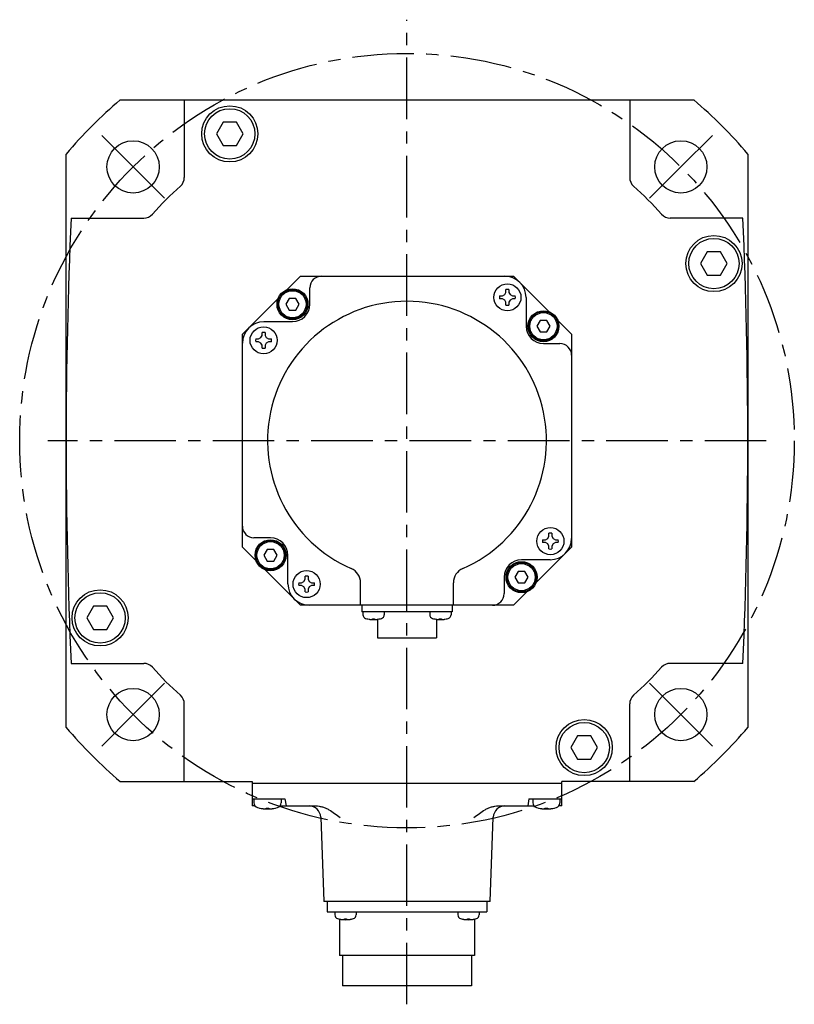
# Model space of a CAD drawing. Header units: millimetres. Extents: x 74 to 1063, y 533 to 799.
# Tile 1 of 4: x 74 to 274, y 533 to 788. Entities that reach past the tile are written whole.
import ezdxf

# ---------------------------------------------------------------- set-up
doc = ezdxf.new("R2010")
doc.units = ezdxf.units.MM
doc.linetypes.add('CENTER', pattern=[50.8, 31.75, -6.35, 6.35, -6.35])
doc.layers.add('CTR', color=2, linetype='CENTER')

msp = doc.modelspace()

# ---------------------------------------------------------------- linework, layer by layer
for p, q in [((99.65, 766.95), (247.72, 766.95)), ((116.18, 766.95), (116.18, 746.92)), ((231.18, 766.95), (231.18, 746.92)), ((126.2, 761.19), (124.47, 758.19)), ((129.67, 761.19), (126.2, 761.19)), ((131.4, 758.19), (129.67, 761.19)), ((124.47, 758.19), (126.2, 755.19)), ((129.67, 755.19), (131.4, 758.19)), ((126.2, 755.19), (129.67, 755.19)), ((85.68, 604.91), (85.68, 752.98)), ((261.68, 752.98), (261.68, 604.91)), ((86.96, 736.45), (105.71, 736.45)), ((260.41, 736.45), (241.66, 736.45)), ((251.19, 727.7), (249.46, 724.7)), ((254.66, 727.7), (251.19, 727.7)), ((256.39, 724.7), (254.66, 727.7)), ((249.46, 724.7), (251.19, 721.7)), ((254.66, 721.7), (256.39, 724.7)), ((142.63, 717.9), (146.18, 721.45)), ((146.18, 721.45), (201.19, 721.45)), ((201.19, 721.45), (210.41, 712.23)), ((251.19, 721.7), (254.66, 721.7)), ((148.62, 714.19), (148.62, 718.45)), ((198.91, 716.67), (199.24, 717.25)), ((199.24, 717.25), (199.24, 717.99)), ((199.98, 717.99), (199.98, 717.25)), ((199.98, 717.25), (200.31, 716.67)), ((131.18, 706.45), (140.41, 715.67)), ((143.25, 715.69), (142.38, 714.19)), ((144.98, 715.69), (143.25, 715.69)), ((145.85, 714.19), (144.98, 715.69)), ((197.59, 716.34), (198.33, 716.34)), ((198.33, 715.6), (197.59, 715.6)), ((198.33, 716.34), (198.91, 716.67)), ((198.91, 715.27), (198.33, 715.6)), ((199.24, 714.7), (198.91, 715.27)), ((199.24, 713.96), (199.24, 714.7)), ((200.31, 715.27), (199.98, 714.7)), ((199.98, 714.7), (199.98, 713.96)), ((200.31, 716.67), (200.89, 716.34)), ((200.89, 715.6), (200.31, 715.27)), ((200.89, 716.34), (201.63, 716.34)), ((201.63, 715.6), (200.89, 715.6)), ((204.42, 715.93), (204.42, 708.52)), ((142.38, 714.19), (143.25, 712.69)), ((143.25, 712.69), (144.98, 712.69)), ((144.98, 712.69), (145.85, 714.19)), ((136.71, 709.69), (144.12, 709.69)), ((208.06, 710.02), (207.19, 708.52)), ((209.79, 710.02), (208.06, 710.02)), ((210.65, 708.52), (209.79, 710.02)), ((212.63, 710), (216.18, 706.45)), ((136.29, 706.15), (136.29, 706.89)), ((137.03, 706.89), (137.03, 706.15)), ((207.19, 708.52), (208.06, 707.02)), ((208.06, 707.02), (209.79, 707.02)), ((209.79, 707.02), (210.65, 708.52)), ((131.18, 651.44), (131.18, 706.45)), ((134.64, 705.24), (135.38, 705.24)), ((135.38, 704.5), (134.64, 704.5)), ((135.38, 705.24), (135.96, 705.57)), ((135.96, 704.17), (135.38, 704.5)), ((135.96, 705.57), (136.29, 706.15)), ((137.03, 706.15), (137.36, 705.57)), ((137.36, 705.57), (137.93, 705.24)), ((137.93, 704.5), (137.36, 704.17)), ((137.93, 705.24), (138.67, 705.24)), ((138.67, 704.5), (137.93, 704.5)), ((216.18, 706.45), (216.18, 651.44)), ((136.29, 703.6), (135.96, 704.17)), ((136.29, 702.86), (136.29, 703.6)), ((137.36, 704.17), (137.03, 703.6)), ((137.03, 703.6), (137.03, 702.86)), ((208.92, 704.02), (213.18, 704.02)), ((138.45, 653.88), (134.18, 653.88)), ((209.43, 653.39), (210.01, 653.72)), ((210.01, 653.72), (210.34, 654.3)), ((210.34, 654.3), (210.34, 655.04)), ((211.08, 655.04), (211.08, 654.3)), ((211.08, 654.3), (211.41, 653.72)), ((211.41, 653.72), (211.99, 653.39)), ((134.74, 647.89), (131.18, 651.44)), ((216.18, 651.44), (206.96, 642.22)), ((208.69, 653.39), (209.43, 653.39)), ((209.43, 652.65), (208.69, 652.65)), ((210.01, 652.32), (209.43, 652.65)), ((210.34, 651.75), (210.01, 652.32)), ((210.34, 651.01), (210.34, 651.75)), ((211.41, 652.32), (211.08, 651.75)), ((211.08, 651.75), (211.08, 651.01)), ((211.99, 652.65), (211.41, 652.32)), ((211.99, 653.39), (212.73, 653.39)), ((212.73, 652.65), (211.99, 652.65)), ((137.58, 650.88), (136.71, 649.38)), ((136.71, 649.38), (137.58, 647.88)), ((139.31, 650.88), (137.58, 650.88)), ((140.18, 649.38), (139.31, 650.88)), ((139.31, 647.88), (140.18, 649.38)), ((142.95, 641.97), (142.95, 649.38)), ((137.58, 647.88), (139.31, 647.88)), ((210.66, 648.21), (203.25, 648.21)), ((146.18, 636.45), (136.96, 645.67)), ((147.39, 643.2), (147.39, 643.94)), ((148.13, 643.94), (148.13, 643.2)), ((198.75, 643.71), (198.75, 639.45)), ((202.39, 645.21), (201.52, 643.71)), ((201.52, 643.71), (202.39, 642.21)), ((204.12, 645.21), (202.39, 645.21)), ((204.98, 643.71), (204.12, 645.21)), ((204.12, 642.21), (204.98, 643.71)), ((145.74, 642.29), (146.48, 642.29)), ((146.48, 641.55), (145.74, 641.55)), ((146.48, 642.29), (147.06, 642.62)), ((147.06, 641.22), (146.48, 641.55)), ((147.06, 642.62), (147.39, 643.2)), ((147.39, 640.65), (147.06, 641.22)), ((148.13, 643.2), (148.46, 642.62)), ((148.46, 641.22), (148.13, 640.65)), ((148.46, 642.62), (149.04, 642.29)), ((149.04, 641.55), (148.46, 641.22)), ((149.04, 642.29), (149.77, 642.29)), ((149.77, 641.55), (149.04, 641.55)), ((161.68, 636.45), (161.68, 642.29)), ((185.68, 636.45), (185.68, 642.29)), ((202.39, 642.21), (204.12, 642.21)), ((147.39, 639.91), (147.39, 640.65)), ((148.13, 640.65), (148.13, 639.91)), ((204.74, 640), (201.19, 636.45)), ((92.71, 636.2), (90.98, 633.2)), ((96.17, 636.2), (92.71, 636.2)), ((97.91, 633.2), (96.17, 636.2)), ((201.19, 636.45), (146.18, 636.45)), ((161.98, 636.45), (161.98, 634.75)), ((185.38, 636.45), (185.38, 634.75)), ((90.98, 633.2), (92.71, 630.2)), ((96.17, 630.2), (97.91, 633.2)), ((185.38, 634.75), (161.98, 634.75)), ((162.3, 634.75), (162.3, 634.01)), ((167.8, 634.75), (167.8, 634.01)), ((179.56, 634.75), (179.56, 634.01)), ((185.06, 634.75), (185.06, 634.01)), ((163.3, 632.97), (163.33, 632.97)), ((164.77, 632.97), (165.33, 632.97)), ((164.77, 632.85), (164.77, 632.97)), ((165.33, 632.97), (165.33, 632.85)), ((166.03, 632.82), (166.03, 628.05)), ((166.78, 632.97), (166.8, 632.97)), ((180.56, 632.97), (180.59, 632.97)), ((181.33, 632.82), (181.33, 628.05)), ((182.03, 632.97), (182.59, 632.97)), ((182.03, 632.85), (182.03, 632.97)), ((182.59, 632.97), (182.59, 632.85)), ((184.04, 632.97), (184.06, 632.97)), ((92.71, 630.2), (96.17, 630.2)), ((166.03, 628.05), (181.33, 628.05)), ((86.96, 621.45), (105.71, 621.45)), ((260.41, 621.45), (241.66, 621.45)), ((116.18, 590.95), (116.18, 610.97)), ((231.18, 590.95), (231.18, 610.97)), ((217.7, 602.71), (215.97, 599.71)), ((221.17, 602.71), (217.7, 602.71)), ((222.9, 599.71), (221.17, 602.71)), ((215.97, 599.71), (217.7, 596.71)), ((221.17, 596.71), (222.9, 599.71)), ((217.7, 596.71), (221.17, 596.71)), ((99.65, 590.95), (133.68, 590.95)), ((133.68, 590.95), (133.68, 584.65)), ((213.68, 590.45), (133.68, 590.45)), ((247.72, 590.95), (213.68, 590.95)), ((213.68, 584.65), (213.68, 590.95)), ((133.68, 586.45), (142.18, 586.45)), ((134.18, 586.45), (134.18, 585.47)), ((141.18, 586.45), (141.18, 585.47)), ((142.18, 586.45), (142.5, 584.65)), ((205.18, 586.45), (204.87, 584.65)), ((205.18, 586.45), (213.68, 586.45)), ((206.18, 586.45), (206.18, 585.47)), ((213.18, 586.45), (213.18, 585.47)), ((134.48, 584.65), (133.68, 584.65)), ((135.63, 584.08), (135.67, 584.08)), ((137.31, 584.08), (138.05, 584.08)), ((137.31, 583.95), (137.31, 584.08)), ((138.05, 584.08), (138.05, 583.95)), ((139.7, 584.08), (139.73, 584.08)), ((140.89, 584.65), (150.16, 584.65)), ((197.21, 584.65), (206.48, 584.65)), ((207.63, 584.08), (207.67, 584.08)), ((209.31, 584.08), (210.05, 584.08)), ((209.31, 583.95), (209.31, 584.08)), ((210.05, 584.08), (210.05, 583.95)), ((211.7, 584.08), (211.73, 584.08)), ((213.68, 584.65), (212.89, 584.65)), ((151.4, 581.76), (152.18, 559.95)), ((195.18, 559.95), (195.97, 581.76)), ((195.18, 559.95), (152.18, 559.95)), ((153.03, 559.95), (153.03, 557.25)), ((194.33, 559.95), (194.33, 557.25)), ((153.03, 557.25), (194.33, 557.25)), ((155.06, 557.25), (155.06, 556.51)), ((160.56, 557.25), (160.56, 556.51)), ((186.81, 557.25), (186.81, 556.51)), ((192.31, 557.25), (192.31, 556.51)), ((156.06, 555.47), (156.08, 555.47)), ((156.23, 555.43), (156.23, 546.05)), ((157.53, 555.47), (158.09, 555.47)), ((157.53, 555.35), (157.53, 555.47)), ((158.09, 555.47), (158.09, 555.35)), ((159.54, 555.47), (159.56, 555.47)), ((187.81, 555.47), (187.83, 555.47)), ((189.28, 555.47), (189.84, 555.47)), ((189.28, 555.35), (189.28, 555.47)), ((189.84, 555.47), (189.84, 555.35)), ((191.13, 555.43), (191.13, 546.05)), ((191.29, 555.47), (191.31, 555.47)), ((191.13, 546.05), (156.23, 546.05)), ((157.03, 546.05), (157.03, 538.15)), ((190.33, 546.05), (190.33, 538.15)), ((190.33, 538.15), (157.03, 538.15))]:
    msp.add_line(p, q)
for centre, radius in [((127.93, 758.19), 7.25), ((127.93, 758.19), 6.5), ((102.97, 749.66), 6.75), ((244.39, 749.66), 6.75), ((252.93, 724.7), 7.25), ((252.93, 724.7), 6.5), ((144.12, 714.19), 4), ((144.12, 714.19), 3.8), ((144.12, 714.19), 3.5), ((199.61, 715.97), 3.5), ((208.92, 708.52), 4), ((208.92, 708.52), 3.8), ((208.92, 708.52), 3.5), ((136.66, 704.87), 3.5), ((210.71, 653.02), 3.5), ((138.45, 649.38), 4), ((138.45, 649.38), 3.8), ((138.45, 649.38), 3.5), ((203.25, 643.71), 4), ((203.25, 643.71), 3.8), ((203.25, 643.71), 3.5), ((147.76, 641.92), 3.5), ((94.44, 633.2), 7.25), ((94.44, 633.2), 6.5), ((102.97, 608.24), 6.75), ((244.39, 608.24), 6.75), ((219.43, 599.71), 7.25), ((219.43, 599.71), 6.5)]:
    msp.add_circle(centre, radius)
for centre, radius, start, end in [((173.68, 678.95), 115, 130.0737, 139.9263), ((173.68, 678.95), 115, 40.0737, 49.9263), ((113.18, 746.92), 3, 311.6697, 0), ((234.18, 746.92), 3, 180, 228.3303), ((173.68, 678.95), 88, 131.6697, 138.3303), ((173.68, 678.95), 88, 41.6697, 48.3303), ((105.71, 739.45), 3, 270, 318.3303), ((241.66, 739.45), 3, 221.6697, 270), ((1385.68, 678.95), 1300, 177.46494, 182.53506), ((-1038.32, 678.95), 1300, 357.46494, 2.53506), ((151.62, 718.45), 3, 90, 180), ((198.9, 715.93), 5.52, 0, 90), ((199.61, 715.97), 2.05, 79.6018, 100.3982), ((173.68, 678.95), 36, 293.5782, 246.4218), ((199.61, 715.97), 2.05, 169.6018, 190.3982), ((199.61, 715.97), 2.05, 349.6018, 10.3982), ((144.12, 714.19), 4.5, 270, 0), ((199.61, 715.97), 2.05, 259.6018, 280.3982), ((136.71, 704.16), 5.52, 90, 180), ((136.66, 704.87), 2.05, 79.6018, 100.3982), ((208.92, 708.52), 4.5, 180, 270), ((136.66, 704.87), 2.05, 169.6018, 190.3982), ((136.66, 704.87), 2.05, 349.6018, 10.3982), ((136.66, 704.87), 2.05, 259.6018, 280.3982), ((213.18, 701.02), 3, 0, 90), ((134.18, 656.88), 3, 180, 270), ((138.45, 649.38), 4.5, 0, 90), ((210.71, 653.02), 2.05, 79.6018, 100.3982), ((210.66, 653.73), 5.52, 270, 0), ((210.71, 653.02), 2.05, 169.6018, 190.3982), ((210.71, 653.02), 2.05, 259.6018, 280.3982), ((210.71, 653.02), 2.05, 349.6018, 10.3982), ((157.68, 642.29), 4, 0, 66.4218), ((189.68, 642.29), 4, 113.5782, 180), ((203.25, 643.71), 4.5, 90, 180), ((147.76, 641.92), 2.05, 79.6018, 100.3982), ((148.47, 641.97), 5.52, 180, 270), ((147.76, 641.92), 2.05, 169.6018, 190.3982), ((147.76, 641.92), 2.05, 349.6018, 10.3982), ((147.76, 641.92), 2.05, 259.6018, 280.3982), ((195.75, 639.45), 3, 270, 0), ((163.3, 634.01), 1, 180, 253.0422), ((166.8, 634.01), 1, 286.9578, 0), ((180.56, 634.01), 1, 180, 253.0422), ((184.06, 634.01), 1, 286.9578, 0), ((165.05, 639.75), 7, 253.0422, 286.9578), ((165.05, 639.75), 6.99, 255.7013, 260.3879), ((165.05, 639.75), 6.99, 279.6121, 284.2987), ((182.31, 639.75), 7, 253.0422, 286.9578), ((182.31, 639.75), 6.99, 255.7013, 260.3879), ((182.31, 639.75), 6.99, 279.6121, 284.2987), ((105.71, 618.45), 3, 41.6697, 90), ((173.68, 678.95), 88, 221.6697, 228.3303), ((173.68, 678.95), 88, 311.6697, 318.3303), ((241.66, 618.45), 3, 90, 138.3303), ((113.18, 610.97), 3, 0, 48.3303), ((234.18, 610.97), 3, 131.6697, 180), ((173.68, 678.95), 115, 220.0737, 229.9263), ((173.68, 678.95), 115, 310.0737, 319.9263), ((135.48, 585.47), 1.3, 180, 253.3985), ((139.88, 585.47), 1.3, 286.6015, 0), ((207.48, 585.47), 1.3, 180, 253.3985), ((211.88, 585.47), 1.3, 286.6015, 0), ((137.68, 592.85), 9, 253.3985, 286.6015), ((137.68, 592.85), 8.99, 257.0426, 261.8394), ((137.68, 592.85), 8.99, 278.1606, 282.9574), ((148.4, 581.65), 3, 2.0655, 90), ((198.97, 581.65), 3, 90, 177.9345), ((209.68, 592.85), 9, 253.3985, 286.6015), ((209.68, 592.85), 8.99, 257.0426, 261.8394), ((209.68, 592.85), 8.99, 278.1606, 282.9574), ((156.06, 556.51), 1, 180, 253.0422), ((157.81, 562.25), 7, 253.0422, 286.9578), ((157.81, 562.25), 6.99, 255.7013, 260.3879), ((157.81, 562.25), 6.99, 279.6121, 284.2987), ((159.56, 556.51), 1, 286.9578, 0), ((187.81, 556.51), 1, 180, 253.0422), ((189.56, 562.25), 7, 253.0422, 286.9578), ((189.56, 562.25), 6.99, 255.7013, 260.3879), ((189.56, 562.25), 6.99, 279.6121, 284.2987), ((191.31, 556.51), 1, 286.9578, 0)]:
    msp.add_arc(centre, radius, start, end)
for points, knots in [([(163.89, 632.85), (163.91, 632.85), (163.94, 632.84), (163.98, 632.84), (164, 632.84), (164.01, 632.83), (164.03, 632.83), (164.04, 632.83), (164.05, 632.83), (164.05, 632.83), (164.06, 632.83), (164.07, 632.83), (164.08, 632.83), (164.1, 632.82), (164.12, 632.82), (164.14, 632.82), (164.15, 632.82), (164.15, 632.82), (164.16, 632.82), (164.16, 632.82), (164.17, 632.82), (164.18, 632.82), (164.19, 632.82), (164.21, 632.81), (164.22, 632.81), (164.23, 632.81), (164.24, 632.81), (164.24, 632.81), (164.25, 632.81), (164.26, 632.81), (164.27, 632.81), (164.29, 632.81), (164.31, 632.81), (164.33, 632.81), (164.35, 632.8), (164.39, 632.8), (164.42, 632.8), (164.45, 632.8)], [0, 0, 0, 0, 0.125, 0.1875, 0.21875, 0.25, 0.28125, 0.3125, 0.328125, 0.335938, 0.34375, 0.359375, 0.375, 0.40625, 0.4375, 0.46875, 0.484375, 0.492188, 0.5, 0.507812, 0.515625, 0.53125, 0.5625, 0.59375, 0.625, 0.640625, 0.65625, 0.664062, 0.671875, 0.6875, 0.71875, 0.75, 0.78125, 0.8125, 0.84375, 0.875, 1, 1, 1, 1]), ([(164.45, 632.8), (164.46, 632.8), (164.48, 632.8), (164.5, 632.8), (164.52, 632.81), (164.53, 632.81), (164.54, 632.81), (164.54, 632.81), (164.55, 632.81), (164.55, 632.81), (164.56, 632.81), (164.56, 632.81), (164.57, 632.81), (164.58, 632.81), (164.59, 632.82), (164.6, 632.82), (164.61, 632.82), (164.61, 632.82), (164.62, 632.82), (164.62, 632.82), (164.63, 632.82), (164.64, 632.82), (164.65, 632.82), (164.65, 632.82), (164.65, 632.83), (164.66, 632.83), (164.66, 632.83), (164.67, 632.83), (164.69, 632.83), (164.71, 632.84), (164.74, 632.84), (164.76, 632.85), (164.77, 632.85)], [0, 0, 0, 0, 0.125, 0.1875, 0.25, 0.28125, 0.3125, 0.328125, 0.335938, 0.34375, 0.359375, 0.375, 0.40625, 0.4375, 0.46875, 0.484375, 0.5, 0.515625, 0.53125, 0.5625, 0.59375, 0.625, 0.640625, 0.65625, 0.664062, 0.671875, 0.6875, 0.71875, 0.75, 0.8125, 0.875, 1, 1, 1, 1]), ([(165.33, 632.85), (165.35, 632.85), (165.36, 632.84), (165.39, 632.84), (165.4, 632.84), (165.42, 632.83), (165.42, 632.83), (165.43, 632.83), (165.43, 632.83), (165.44, 632.83), (165.44, 632.83), (165.45, 632.83), (165.46, 632.82), (165.47, 632.82), (165.48, 632.82), (165.49, 632.82), (165.49, 632.82), (165.5, 632.82), (165.5, 632.82), (165.51, 632.82), (165.52, 632.81), (165.53, 632.81), (165.53, 632.81), (165.54, 632.81), (165.54, 632.81), (165.54, 632.81), (165.55, 632.81), (165.56, 632.81), (165.57, 632.81), (165.59, 632.81), (165.62, 632.8), (165.64, 632.8), (165.66, 632.8)], [0, 0, 0, 0, 0.125, 0.1875, 0.25, 0.28125, 0.3125, 0.328125, 0.335938, 0.34375, 0.359375, 0.375, 0.40625, 0.4375, 0.46875, 0.484375, 0.5, 0.515625, 0.53125, 0.5625, 0.59375, 0.625, 0.640625, 0.65625, 0.664062, 0.671875, 0.6875, 0.71875, 0.75, 0.8125, 0.875, 1, 1, 1, 1]), ([(165.66, 632.8), (165.68, 632.8), (165.71, 632.8), (165.75, 632.8), (165.77, 632.81), (165.78, 632.81), (165.8, 632.81), (165.81, 632.81), (165.82, 632.81), (165.83, 632.81), (165.84, 632.81), (165.84, 632.81), (165.86, 632.81), (165.87, 632.81), (165.89, 632.81), (165.91, 632.82), (165.92, 632.82), (165.93, 632.82), (165.93, 632.82), (165.94, 632.82), (165.94, 632.82), (165.95, 632.82), (165.96, 632.82), (165.98, 632.82), (165.99, 632.82), (166, 632.82), (166.01, 632.82), (166.01, 632.83), (166.02, 632.83), (166.03, 632.83), (166.05, 632.83), (166.07, 632.83), (166.09, 632.83), (166.11, 632.84), (166.13, 632.84), (166.16, 632.84), (166.2, 632.85), (166.22, 632.85)], [0, 0, 0, 0, 0.125, 0.1875, 0.21875, 0.25, 0.28125, 0.3125, 0.328125, 0.335938, 0.34375, 0.359375, 0.375, 0.40625, 0.4375, 0.46875, 0.484375, 0.492188, 0.5, 0.507812, 0.515625, 0.53125, 0.5625, 0.59375, 0.625, 0.640625, 0.65625, 0.664062, 0.671875, 0.6875, 0.71875, 0.75, 0.78125, 0.8125, 0.84375, 0.875, 1, 1, 1, 1]), ([(181.15, 632.85), (181.17, 632.85), (181.2, 632.84), (181.24, 632.84), (181.26, 632.84), (181.27, 632.83), (181.29, 632.83), (181.3, 632.83), (181.31, 632.83), (181.31, 632.83), (181.32, 632.83), (181.33, 632.83), (181.34, 632.83), (181.36, 632.82), (181.38, 632.82), (181.4, 632.82), (181.41, 632.82), (181.41, 632.82), (181.42, 632.82), (181.42, 632.82), (181.43, 632.82), (181.44, 632.82), (181.45, 632.82), (181.47, 632.81), (181.48, 632.81), (181.49, 632.81), (181.5, 632.81), (181.5, 632.81), (181.51, 632.81), (181.52, 632.81), (181.53, 632.81), (181.55, 632.81), (181.57, 632.81), (181.59, 632.81), (181.61, 632.8), (181.65, 632.8), (181.68, 632.8), (181.71, 632.8)], [0, 0, 0, 0, 0.125, 0.1875, 0.21875, 0.25, 0.28125, 0.3125, 0.328125, 0.335938, 0.34375, 0.359375, 0.375, 0.40625, 0.4375, 0.46875, 0.484375, 0.492188, 0.5, 0.507812, 0.515625, 0.53125, 0.5625, 0.59375, 0.625, 0.640625, 0.65625, 0.664062, 0.671875, 0.6875, 0.71875, 0.75, 0.78125, 0.8125, 0.84375, 0.875, 1, 1, 1, 1]), ([(181.71, 632.8), (181.72, 632.8), (181.74, 632.8), (181.76, 632.8), (181.78, 632.81), (181.79, 632.81), (181.8, 632.81), (181.8, 632.81), (181.81, 632.81), (181.81, 632.81), (181.82, 632.81), (181.82, 632.81), (181.83, 632.81), (181.84, 632.81), (181.85, 632.82), (181.86, 632.82), (181.87, 632.82), (181.87, 632.82), (181.88, 632.82), (181.88, 632.82), (181.89, 632.82), (181.9, 632.82), (181.91, 632.82), (181.91, 632.82), (181.91, 632.83), (181.92, 632.83), (181.92, 632.83), (181.93, 632.83), (181.95, 632.83), (181.97, 632.84), (182, 632.84), (182.02, 632.85), (182.03, 632.85)], [0, 0, 0, 0, 0.125, 0.1875, 0.25, 0.28125, 0.3125, 0.328125, 0.335938, 0.34375, 0.359375, 0.375, 0.40625, 0.4375, 0.46875, 0.484375, 0.5, 0.515625, 0.53125, 0.5625, 0.59375, 0.625, 0.640625, 0.65625, 0.664062, 0.671875, 0.6875, 0.71875, 0.75, 0.8125, 0.875, 1, 1, 1, 1]), ([(182.59, 632.85), (182.61, 632.85), (182.62, 632.84), (182.65, 632.84), (182.66, 632.84), (182.68, 632.83), (182.68, 632.83), (182.69, 632.83), (182.69, 632.83), (182.7, 632.83), (182.7, 632.83), (182.71, 632.83), (182.72, 632.82), (182.73, 632.82), (182.74, 632.82), (182.75, 632.82), (182.75, 632.82), (182.76, 632.82), (182.76, 632.82), (182.77, 632.82), (182.78, 632.81), (182.79, 632.81), (182.79, 632.81), (182.8, 632.81), (182.8, 632.81), (182.8, 632.81), (182.81, 632.81), (182.82, 632.81), (182.83, 632.81), (182.85, 632.81), (182.88, 632.8), (182.9, 632.8), (182.92, 632.8)], [0, 0, 0, 0, 0.125, 0.1875, 0.25, 0.28125, 0.3125, 0.328125, 0.335938, 0.34375, 0.359375, 0.375, 0.40625, 0.4375, 0.46875, 0.484375, 0.5, 0.515625, 0.53125, 0.5625, 0.59375, 0.625, 0.640625, 0.65625, 0.664062, 0.671875, 0.6875, 0.71875, 0.75, 0.8125, 0.875, 1, 1, 1, 1]), ([(182.92, 632.8), (182.94, 632.8), (182.97, 632.8), (183.01, 632.8), (183.03, 632.81), (183.04, 632.81), (183.06, 632.81), (183.07, 632.81), (183.08, 632.81), (183.09, 632.81), (183.1, 632.81), (183.1, 632.81), (183.12, 632.81), (183.13, 632.81), (183.15, 632.81), (183.17, 632.82), (183.18, 632.82), (183.19, 632.82), (183.19, 632.82), (183.2, 632.82), (183.2, 632.82), (183.21, 632.82), (183.22, 632.82), (183.24, 632.82), (183.25, 632.82), (183.26, 632.82), (183.27, 632.82), (183.27, 632.83), (183.28, 632.83), (183.29, 632.83), (183.31, 632.83), (183.33, 632.83), (183.35, 632.83), (183.37, 632.84), (183.39, 632.84), (183.42, 632.84), (183.46, 632.85), (183.48, 632.85)], [0, 0, 0, 0, 0.125, 0.1875, 0.21875, 0.25, 0.28125, 0.3125, 0.328125, 0.335938, 0.34375, 0.359375, 0.375, 0.40625, 0.4375, 0.46875, 0.484375, 0.492188, 0.5, 0.507812, 0.515625, 0.53125, 0.5625, 0.59375, 0.625, 0.640625, 0.65625, 0.664062, 0.671875, 0.6875, 0.71875, 0.75, 0.78125, 0.8125, 0.84375, 0.875, 1, 1, 1, 1]), ([(136.41, 583.95), (136.42, 583.94), (136.43, 583.94), (136.45, 583.94), (136.47, 583.94), (136.48, 583.94), (136.48, 583.94), (136.49, 583.94), (136.49, 583.94), (136.49, 583.94), (136.5, 583.94), (136.51, 583.94), (136.52, 583.93), (136.54, 583.93), (136.56, 583.93), (136.58, 583.93), (136.59, 583.93), (136.59, 583.93), (136.6, 583.93), (136.6, 583.93), (136.6, 583.93), (136.61, 583.93), (136.62, 583.92), (136.63, 583.92), (136.64, 583.92), (136.65, 583.92), (136.66, 583.92), (136.67, 583.92), (136.67, 583.92), (136.68, 583.92), (136.68, 583.92), (136.68, 583.92), (136.68, 583.92), (136.69, 583.92), (136.7, 583.92), (136.71, 583.92), (136.72, 583.92), (136.74, 583.92), (136.76, 583.91), (136.77, 583.91), (136.78, 583.91), (136.78, 583.91), (136.79, 583.91), (136.79, 583.91), (136.79, 583.91), (136.8, 583.91), (136.81, 583.91), (136.83, 583.91), (136.84, 583.91), (136.85, 583.91), (136.86, 583.91), (136.86, 583.91), (136.86, 583.91), (136.87, 583.91), (136.87, 583.91), (136.88, 583.91), (136.88, 583.91), (136.9, 583.91), (136.92, 583.9), (136.95, 583.9), (136.97, 583.9), (136.98, 583.9)], [0, 0, 0, 0, 0.0625, 0.09375, 0.125, 0.140625, 0.15625, 0.164062, 0.167969, 0.171875, 0.179688, 0.1875, 0.21875, 0.25, 0.28125, 0.3125, 0.320312, 0.328125, 0.332031, 0.335938, 0.34375, 0.359375, 0.375, 0.40625, 0.4375, 0.453125, 0.46875, 0.484375, 0.492188, 0.496094, 0.5, 0.503906, 0.507812, 0.515625, 0.53125, 0.546875, 0.5625, 0.59375, 0.625, 0.640625, 0.65625, 0.664062, 0.667969, 0.671875, 0.679688, 0.6875, 0.71875, 0.75, 0.78125, 0.796875, 0.8125, 0.820312, 0.828125, 0.832031, 0.835938, 0.84375, 0.859375, 0.875, 0.90625, 0.9375, 1, 1, 1, 1]), ([(136.98, 583.9), (136.99, 583.9), (137, 583.9), (137.01, 583.9), (137.02, 583.9), (137.03, 583.91), (137.03, 583.91), (137.03, 583.91), (137.04, 583.91), (137.05, 583.91), (137.06, 583.91), (137.07, 583.91), (137.08, 583.91), (137.09, 583.91), (137.09, 583.91), (137.1, 583.91), (137.1, 583.91), (137.1, 583.91), (137.11, 583.91), (137.12, 583.91), (137.13, 583.92), (137.13, 583.92), (137.14, 583.92), (137.14, 583.92), (137.14, 583.92), (137.15, 583.92), (137.15, 583.92), (137.16, 583.92), (137.17, 583.92), (137.18, 583.92), (137.19, 583.92), (137.2, 583.92), (137.2, 583.93), (137.2, 583.93), (137.21, 583.93), (137.22, 583.93), (137.22, 583.93), (137.23, 583.93), (137.24, 583.93), (137.25, 583.93), (137.25, 583.93), (137.25, 583.93), (137.26, 583.94), (137.27, 583.94), (137.28, 583.94), (137.29, 583.94), (137.31, 583.94), (137.31, 583.95)], [0, 0, 0, 0, 0.0625, 0.125, 0.140625, 0.15625, 0.164062, 0.171875, 0.1875, 0.21875, 0.25, 0.28125, 0.3125, 0.328125, 0.335938, 0.34375, 0.359375, 0.375, 0.40625, 0.4375, 0.46875, 0.484375, 0.492188, 0.5, 0.507812, 0.515625, 0.53125, 0.5625, 0.59375, 0.625, 0.640625, 0.65625, 0.664062, 0.671875, 0.6875, 0.71875, 0.75, 0.78125, 0.8125, 0.828125, 0.835938, 0.84375, 0.859375, 0.875, 0.90625, 0.9375, 1, 1, 1, 1]), ([(138.05, 583.95), (138.06, 583.94), (138.07, 583.94), (138.08, 583.94), (138.09, 583.94), (138.1, 583.94), (138.1, 583.94), (138.1, 583.94), (138.11, 583.94), (138.12, 583.93), (138.13, 583.93), (138.14, 583.93), (138.15, 583.93), (138.16, 583.93), (138.16, 583.93), (138.17, 583.93), (138.17, 583.93), (138.18, 583.92), (138.18, 583.92), (138.19, 583.92), (138.2, 583.92), (138.2, 583.92), (138.21, 583.92), (138.21, 583.92), (138.21, 583.92), (138.22, 583.92), (138.22, 583.92), (138.23, 583.92), (138.24, 583.92), (138.25, 583.91), (138.26, 583.91), (138.27, 583.91), (138.27, 583.91), (138.27, 583.91), (138.28, 583.91), (138.29, 583.91), (138.3, 583.91), (138.3, 583.91), (138.31, 583.91), (138.32, 583.91), (138.32, 583.91), (138.32, 583.91), (138.33, 583.91), (138.34, 583.91), (138.35, 583.9), (138.36, 583.9), (138.38, 583.9), (138.39, 583.9)], [0, 0, 0, 0, 0.0625, 0.125, 0.140625, 0.15625, 0.164062, 0.171875, 0.1875, 0.21875, 0.25, 0.28125, 0.3125, 0.328125, 0.335938, 0.34375, 0.359375, 0.375, 0.40625, 0.4375, 0.46875, 0.484375, 0.492188, 0.5, 0.507812, 0.515625, 0.53125, 0.5625, 0.59375, 0.625, 0.640625, 0.65625, 0.664062, 0.671875, 0.6875, 0.71875, 0.75, 0.78125, 0.8125, 0.828125, 0.835938, 0.84375, 0.859375, 0.875, 0.90625, 0.9375, 1, 1, 1, 1]), ([(138.39, 583.9), (138.4, 583.9), (138.41, 583.9), (138.43, 583.9), (138.44, 583.9), (138.45, 583.9), (138.46, 583.91), (138.46, 583.91), (138.47, 583.91), (138.47, 583.91), (138.48, 583.91), (138.49, 583.91), (138.5, 583.91), (138.52, 583.91), (138.54, 583.91), (138.56, 583.91), (138.57, 583.91), (138.57, 583.91), (138.57, 583.91), (138.58, 583.91), (138.58, 583.91), (138.59, 583.91), (138.6, 583.91), (138.61, 583.91), (138.62, 583.91), (138.63, 583.92), (138.64, 583.92), (138.65, 583.92), (138.65, 583.92), (138.65, 583.92), (138.66, 583.92), (138.66, 583.92), (138.66, 583.92), (138.67, 583.92), (138.68, 583.92), (138.69, 583.92), (138.7, 583.92), (138.72, 583.92), (138.73, 583.92), (138.75, 583.92), (138.76, 583.92), (138.76, 583.93), (138.76, 583.93), (138.77, 583.93), (138.77, 583.93), (138.78, 583.93), (138.79, 583.93), (138.8, 583.93), (138.82, 583.93), (138.83, 583.93), (138.83, 583.93), (138.84, 583.93), (138.84, 583.93), (138.84, 583.93), (138.85, 583.93), (138.85, 583.93), (138.86, 583.94), (138.88, 583.94), (138.9, 583.94), (138.92, 583.94), (138.95, 583.94), (138.96, 583.95)], [0, 0, 0, 0, 0.0625, 0.09375, 0.125, 0.140625, 0.15625, 0.164062, 0.167969, 0.171875, 0.179688, 0.1875, 0.21875, 0.25, 0.28125, 0.3125, 0.320312, 0.328125, 0.332031, 0.335938, 0.34375, 0.359375, 0.375, 0.40625, 0.4375, 0.453125, 0.46875, 0.484375, 0.492188, 0.496094, 0.5, 0.503906, 0.507812, 0.515625, 0.53125, 0.546875, 0.5625, 0.59375, 0.625, 0.640625, 0.65625, 0.664062, 0.667969, 0.671875, 0.679688, 0.6875, 0.71875, 0.75, 0.78125, 0.796875, 0.8125, 0.820312, 0.828125, 0.832031, 0.835938, 0.84375, 0.859375, 0.875, 0.90625, 0.9375, 1, 1, 1, 1]), ([(150.16, 584.65), (150.45, 584.65), (151.04, 584.59), (151.9, 584.38), (152.72, 584.07), (153.78, 583.54), (155.01, 582.73), (155.94, 582.01), (156.4, 581.65)], [0, 0, 0, 0, 0.124932, 0.249904, 0.374907, 0.499932, 0.749913, 1, 1, 1, 1]), ([(190.96, 581.65), (191.43, 582.01), (192.36, 582.73), (193.59, 583.54), (194.64, 584.07), (195.47, 584.38), (196.33, 584.59), (196.92, 584.65), (197.21, 584.65)], [0, 0, 0, 0, 0.250087, 0.500068, 0.625093, 0.750096, 0.875068, 1, 1, 1, 1]), ([(208.41, 583.95), (208.42, 583.94), (208.43, 583.94), (208.45, 583.94), (208.47, 583.94), (208.48, 583.94), (208.48, 583.94), (208.49, 583.94), (208.49, 583.94), (208.49, 583.94), (208.5, 583.94), (208.51, 583.94), (208.52, 583.93), (208.54, 583.93), (208.56, 583.93), (208.58, 583.93), (208.59, 583.93), (208.59, 583.93), (208.6, 583.93), (208.6, 583.93), (208.6, 583.93), (208.61, 583.93), (208.62, 583.92), (208.63, 583.92), (208.64, 583.92), (208.65, 583.92), (208.66, 583.92), (208.67, 583.92), (208.67, 583.92), (208.68, 583.92), (208.68, 583.92), (208.68, 583.92), (208.68, 583.92), (208.69, 583.92), (208.7, 583.92), (208.71, 583.92), (208.72, 583.92), (208.74, 583.92), (208.76, 583.91), (208.77, 583.91), (208.78, 583.91), (208.78, 583.91), (208.79, 583.91), (208.79, 583.91), (208.79, 583.91), (208.8, 583.91), (208.81, 583.91), (208.83, 583.91), (208.84, 583.91), (208.85, 583.91), (208.86, 583.91), (208.86, 583.91), (208.86, 583.91), (208.87, 583.91), (208.87, 583.91), (208.88, 583.91), (208.88, 583.91), (208.9, 583.91), (208.92, 583.9), (208.95, 583.9), (208.97, 583.9), (208.98, 583.9)], [0, 0, 0, 0, 0.0625, 0.09375, 0.125, 0.140625, 0.15625, 0.164062, 0.167969, 0.171875, 0.179688, 0.1875, 0.21875, 0.25, 0.28125, 0.3125, 0.320312, 0.328125, 0.332031, 0.335938, 0.34375, 0.359375, 0.375, 0.40625, 0.4375, 0.453125, 0.46875, 0.484375, 0.492188, 0.496094, 0.5, 0.503906, 0.507812, 0.515625, 0.53125, 0.546875, 0.5625, 0.59375, 0.625, 0.640625, 0.65625, 0.664062, 0.667969, 0.671875, 0.679688, 0.6875, 0.71875, 0.75, 0.78125, 0.796875, 0.8125, 0.820312, 0.828125, 0.832031, 0.835938, 0.84375, 0.859375, 0.875, 0.90625, 0.9375, 1, 1, 1, 1]), ([(208.98, 583.9), (208.99, 583.9), (209, 583.9), (209.01, 583.9), (209.02, 583.9), (209.03, 583.91), (209.03, 583.91), (209.03, 583.91), (209.04, 583.91), (209.05, 583.91), (209.06, 583.91), (209.07, 583.91), (209.08, 583.91), (209.09, 583.91), (209.09, 583.91), (209.1, 583.91), (209.1, 583.91), (209.1, 583.91), (209.11, 583.91), (209.12, 583.91), (209.13, 583.92), (209.13, 583.92), (209.14, 583.92), (209.14, 583.92), (209.14, 583.92), (209.15, 583.92), (209.15, 583.92), (209.16, 583.92), (209.17, 583.92), (209.18, 583.92), (209.19, 583.92), (209.2, 583.92), (209.2, 583.93), (209.2, 583.93), (209.21, 583.93), (209.22, 583.93), (209.22, 583.93), (209.23, 583.93), (209.24, 583.93), (209.25, 583.93), (209.25, 583.93), (209.25, 583.93), (209.26, 583.94), (209.27, 583.94), (209.28, 583.94), (209.29, 583.94), (209.31, 583.94), (209.31, 583.95)], [0, 0, 0, 0, 0.0625, 0.125, 0.140625, 0.15625, 0.164062, 0.171875, 0.1875, 0.21875, 0.25, 0.28125, 0.3125, 0.328125, 0.335938, 0.34375, 0.359375, 0.375, 0.40625, 0.4375, 0.46875, 0.484375, 0.492188, 0.5, 0.507812, 0.515625, 0.53125, 0.5625, 0.59375, 0.625, 0.640625, 0.65625, 0.664062, 0.671875, 0.6875, 0.71875, 0.75, 0.78125, 0.8125, 0.828125, 0.835938, 0.84375, 0.859375, 0.875, 0.90625, 0.9375, 1, 1, 1, 1]), ([(210.05, 583.95), (210.06, 583.94), (210.07, 583.94), (210.08, 583.94), (210.09, 583.94), (210.1, 583.94), (210.1, 583.94), (210.1, 583.94), (210.11, 583.94), (210.12, 583.93), (210.13, 583.93), (210.14, 583.93), (210.15, 583.93), (210.16, 583.93), (210.16, 583.93), (210.17, 583.93), (210.17, 583.93), (210.18, 583.92), (210.18, 583.92), (210.19, 583.92), (210.2, 583.92), (210.2, 583.92), (210.21, 583.92), (210.21, 583.92), (210.21, 583.92), (210.22, 583.92), (210.22, 583.92), (210.23, 583.92), (210.24, 583.92), (210.25, 583.91), (210.26, 583.91), (210.27, 583.91), (210.27, 583.91), (210.27, 583.91), (210.28, 583.91), (210.29, 583.91), (210.3, 583.91), (210.3, 583.91), (210.31, 583.91), (210.32, 583.91), (210.32, 583.91), (210.32, 583.91), (210.33, 583.91), (210.34, 583.91), (210.35, 583.9), (210.36, 583.9), (210.38, 583.9), (210.39, 583.9)], [0, 0, 0, 0, 0.0625, 0.125, 0.140625, 0.15625, 0.164062, 0.171875, 0.1875, 0.21875, 0.25, 0.28125, 0.3125, 0.328125, 0.335938, 0.34375, 0.359375, 0.375, 0.40625, 0.4375, 0.46875, 0.484375, 0.492188, 0.5, 0.507812, 0.515625, 0.53125, 0.5625, 0.59375, 0.625, 0.640625, 0.65625, 0.664062, 0.671875, 0.6875, 0.71875, 0.75, 0.78125, 0.8125, 0.828125, 0.835938, 0.84375, 0.859375, 0.875, 0.90625, 0.9375, 1, 1, 1, 1]), ([(210.39, 583.9), (210.4, 583.9), (210.41, 583.9), (210.43, 583.9), (210.44, 583.9), (210.45, 583.9), (210.46, 583.91), (210.46, 583.91), (210.47, 583.91), (210.47, 583.91), (210.48, 583.91), (210.49, 583.91), (210.5, 583.91), (210.52, 583.91), (210.54, 583.91), (210.56, 583.91), (210.57, 583.91), (210.57, 583.91), (210.57, 583.91), (210.58, 583.91), (210.58, 583.91), (210.59, 583.91), (210.6, 583.91), (210.61, 583.91), (210.62, 583.91), (210.63, 583.92), (210.64, 583.92), (210.65, 583.92), (210.65, 583.92), (210.65, 583.92), (210.66, 583.92), (210.66, 583.92), (210.66, 583.92), (210.67, 583.92), (210.68, 583.92), (210.69, 583.92), (210.7, 583.92), (210.72, 583.92), (210.73, 583.92), (210.75, 583.92), (210.76, 583.92), (210.76, 583.93), (210.76, 583.93), (210.77, 583.93), (210.77, 583.93), (210.78, 583.93), (210.79, 583.93), (210.8, 583.93), (210.82, 583.93), (210.83, 583.93), (210.83, 583.93), (210.84, 583.93), (210.84, 583.93), (210.84, 583.93), (210.85, 583.93), (210.85, 583.93), (210.86, 583.94), (210.88, 583.94), (210.9, 583.94), (210.92, 583.94), (210.95, 583.94), (210.96, 583.95)], [0, 0, 0, 0, 0.0625, 0.09375, 0.125, 0.140625, 0.15625, 0.164062, 0.167969, 0.171875, 0.179688, 0.1875, 0.21875, 0.25, 0.28125, 0.3125, 0.320312, 0.328125, 0.332031, 0.335938, 0.34375, 0.359375, 0.375, 0.40625, 0.4375, 0.453125, 0.46875, 0.484375, 0.492188, 0.496094, 0.5, 0.503906, 0.507812, 0.515625, 0.53125, 0.546875, 0.5625, 0.59375, 0.625, 0.640625, 0.65625, 0.664062, 0.667969, 0.671875, 0.679688, 0.6875, 0.71875, 0.75, 0.78125, 0.796875, 0.8125, 0.820312, 0.828125, 0.832031, 0.835938, 0.84375, 0.859375, 0.875, 0.90625, 0.9375, 1, 1, 1, 1]), ([(156.64, 555.35), (156.66, 555.35), (156.69, 555.34), (156.73, 555.34), (156.75, 555.34), (156.77, 555.33), (156.78, 555.33), (156.8, 555.33), (156.8, 555.33), (156.81, 555.33), (156.82, 555.33), (156.82, 555.33), (156.84, 555.33), (156.85, 555.32), (156.87, 555.32), (156.89, 555.32), (156.9, 555.32), (156.91, 555.32), (156.91, 555.32), (156.92, 555.32), (156.92, 555.32), (156.93, 555.32), (156.94, 555.32), (156.96, 555.31), (156.97, 555.31), (156.98, 555.31), (156.99, 555.31), (157, 555.31), (157, 555.31), (157.01, 555.31), (157.03, 555.31), (157.05, 555.31), (157.07, 555.31), (157.09, 555.31), (157.11, 555.3), (157.15, 555.3), (157.18, 555.3), (157.2, 555.3)], [0, 0, 0, 0, 0.125, 0.1875, 0.21875, 0.25, 0.28125, 0.3125, 0.328125, 0.335938, 0.34375, 0.359375, 0.375, 0.40625, 0.4375, 0.46875, 0.484375, 0.492188, 0.5, 0.507812, 0.515625, 0.53125, 0.5625, 0.59375, 0.625, 0.640625, 0.65625, 0.664062, 0.671875, 0.6875, 0.71875, 0.75, 0.78125, 0.8125, 0.84375, 0.875, 1, 1, 1, 1]), ([(157.2, 555.3), (157.22, 555.3), (157.23, 555.3), (157.26, 555.3), (157.27, 555.31), (157.29, 555.31), (157.29, 555.31), (157.3, 555.31), (157.3, 555.31), (157.31, 555.31), (157.31, 555.31), (157.32, 555.31), (157.33, 555.31), (157.34, 555.31), (157.35, 555.32), (157.36, 555.32), (157.36, 555.32), (157.37, 555.32), (157.37, 555.32), (157.38, 555.32), (157.39, 555.32), (157.4, 555.32), (157.4, 555.32), (157.41, 555.32), (157.41, 555.33), (157.41, 555.33), (157.42, 555.33), (157.43, 555.33), (157.44, 555.33), (157.46, 555.34), (157.49, 555.34), (157.51, 555.35), (157.53, 555.35)], [0, 0, 0, 0, 0.125, 0.1875, 0.25, 0.28125, 0.3125, 0.328125, 0.335938, 0.34375, 0.359375, 0.375, 0.40625, 0.4375, 0.46875, 0.484375, 0.5, 0.515625, 0.53125, 0.5625, 0.59375, 0.625, 0.640625, 0.65625, 0.664062, 0.671875, 0.6875, 0.71875, 0.75, 0.8125, 0.875, 1, 1, 1, 1]), ([(158.09, 555.35), (158.1, 555.35), (158.12, 555.34), (158.14, 555.34), (158.16, 555.34), (158.17, 555.33), (158.18, 555.33), (158.18, 555.33), (158.19, 555.33), (158.19, 555.33), (158.19, 555.33), (158.2, 555.33), (158.21, 555.32), (158.22, 555.32), (158.23, 555.32), (158.24, 555.32), (158.25, 555.32), (158.25, 555.32), (158.26, 555.32), (158.26, 555.32), (158.27, 555.31), (158.28, 555.31), (158.29, 555.31), (158.29, 555.31), (158.29, 555.31), (158.3, 555.31), (158.3, 555.31), (158.31, 555.31), (158.33, 555.31), (158.35, 555.31), (158.38, 555.3), (158.4, 555.3), (158.41, 555.3)], [0, 0, 0, 0, 0.125, 0.1875, 0.25, 0.28125, 0.3125, 0.328125, 0.335938, 0.34375, 0.359375, 0.375, 0.40625, 0.4375, 0.46875, 0.484375, 0.5, 0.515625, 0.53125, 0.5625, 0.59375, 0.625, 0.640625, 0.65625, 0.664062, 0.671875, 0.6875, 0.71875, 0.75, 0.8125, 0.875, 1, 1, 1, 1]), ([(158.41, 555.3), (158.43, 555.3), (158.47, 555.3), (158.5, 555.3), (158.52, 555.31), (158.54, 555.31), (158.56, 555.31), (158.57, 555.31), (158.58, 555.31), (158.58, 555.31), (158.59, 555.31), (158.6, 555.31), (158.61, 555.31), (158.63, 555.31), (158.65, 555.31), (158.66, 555.32), (158.68, 555.32), (158.68, 555.32), (158.69, 555.32), (158.69, 555.32), (158.7, 555.32), (158.7, 555.32), (158.72, 555.32), (158.73, 555.32), (158.75, 555.32), (158.76, 555.32), (158.76, 555.32), (158.77, 555.33), (158.78, 555.33), (158.79, 555.33), (158.8, 555.33), (158.82, 555.33), (158.84, 555.33), (158.86, 555.34), (158.88, 555.34), (158.92, 555.34), (158.95, 555.35), (158.98, 555.35)], [0, 0, 0, 0, 0.125, 0.1875, 0.21875, 0.25, 0.28125, 0.3125, 0.328125, 0.335938, 0.34375, 0.359375, 0.375, 0.40625, 0.4375, 0.46875, 0.484375, 0.492188, 0.5, 0.507812, 0.515625, 0.53125, 0.5625, 0.59375, 0.625, 0.640625, 0.65625, 0.664062, 0.671875, 0.6875, 0.71875, 0.75, 0.78125, 0.8125, 0.84375, 0.875, 1, 1, 1, 1]), ([(188.39, 555.35), (188.41, 555.35), (188.44, 555.34), (188.48, 555.34), (188.5, 555.34), (188.52, 555.33), (188.53, 555.33), (188.55, 555.33), (188.55, 555.33), (188.56, 555.33), (188.57, 555.33), (188.57, 555.33), (188.59, 555.33), (188.6, 555.32), (188.62, 555.32), (188.64, 555.32), (188.65, 555.32), (188.66, 555.32), (188.66, 555.32), (188.67, 555.32), (188.67, 555.32), (188.68, 555.32), (188.69, 555.32), (188.71, 555.31), (188.72, 555.31), (188.73, 555.31), (188.74, 555.31), (188.75, 555.31), (188.75, 555.31), (188.76, 555.31), (188.78, 555.31), (188.8, 555.31), (188.82, 555.31), (188.84, 555.31), (188.86, 555.3), (188.9, 555.3), (188.93, 555.3), (188.95, 555.3)], [0, 0, 0, 0, 0.125, 0.1875, 0.21875, 0.25, 0.28125, 0.3125, 0.328125, 0.335938, 0.34375, 0.359375, 0.375, 0.40625, 0.4375, 0.46875, 0.484375, 0.492188, 0.5, 0.507812, 0.515625, 0.53125, 0.5625, 0.59375, 0.625, 0.640625, 0.65625, 0.664062, 0.671875, 0.6875, 0.71875, 0.75, 0.78125, 0.8125, 0.84375, 0.875, 1, 1, 1, 1]), ([(188.95, 555.3), (188.97, 555.3), (188.98, 555.3), (189.01, 555.3), (189.02, 555.31), (189.04, 555.31), (189.04, 555.31), (189.05, 555.31), (189.05, 555.31), (189.06, 555.31), (189.06, 555.31), (189.07, 555.31), (189.08, 555.31), (189.09, 555.31), (189.1, 555.32), (189.11, 555.32), (189.11, 555.32), (189.12, 555.32), (189.12, 555.32), (189.13, 555.32), (189.14, 555.32), (189.15, 555.32), (189.15, 555.32), (189.16, 555.32), (189.16, 555.33), (189.16, 555.33), (189.17, 555.33), (189.18, 555.33), (189.19, 555.33), (189.21, 555.34), (189.24, 555.34), (189.26, 555.35), (189.28, 555.35)], [0, 0, 0, 0, 0.125, 0.1875, 0.25, 0.28125, 0.3125, 0.328125, 0.335938, 0.34375, 0.359375, 0.375, 0.40625, 0.4375, 0.46875, 0.484375, 0.5, 0.515625, 0.53125, 0.5625, 0.59375, 0.625, 0.640625, 0.65625, 0.664062, 0.671875, 0.6875, 0.71875, 0.75, 0.8125, 0.875, 1, 1, 1, 1]), ([(189.84, 555.35), (189.85, 555.35), (189.87, 555.34), (189.89, 555.34), (189.91, 555.34), (189.92, 555.33), (189.93, 555.33), (189.93, 555.33), (189.94, 555.33), (189.94, 555.33), (189.94, 555.33), (189.95, 555.33), (189.96, 555.32), (189.97, 555.32), (189.98, 555.32), (189.99, 555.32), (190, 555.32), (190, 555.32), (190.01, 555.32), (190.01, 555.32), (190.02, 555.31), (190.03, 555.31), (190.04, 555.31), (190.04, 555.31), (190.04, 555.31), (190.05, 555.31), (190.05, 555.31), (190.06, 555.31), (190.08, 555.31), (190.1, 555.31), (190.13, 555.3), (190.15, 555.3), (190.16, 555.3)], [0, 0, 0, 0, 0.125, 0.1875, 0.25, 0.28125, 0.3125, 0.328125, 0.335938, 0.34375, 0.359375, 0.375, 0.40625, 0.4375, 0.46875, 0.484375, 0.5, 0.515625, 0.53125, 0.5625, 0.59375, 0.625, 0.640625, 0.65625, 0.664062, 0.671875, 0.6875, 0.71875, 0.75, 0.8125, 0.875, 1, 1, 1, 1]), ([(190.16, 555.3), (190.18, 555.3), (190.22, 555.3), (190.25, 555.3), (190.27, 555.31), (190.29, 555.31), (190.31, 555.31), (190.32, 555.31), (190.33, 555.31), (190.33, 555.31), (190.34, 555.31), (190.35, 555.31), (190.36, 555.31), (190.38, 555.31), (190.4, 555.31), (190.41, 555.32), (190.43, 555.32), (190.43, 555.32), (190.44, 555.32), (190.44, 555.32), (190.45, 555.32), (190.45, 555.32), (190.47, 555.32), (190.48, 555.32), (190.5, 555.32), (190.51, 555.32), (190.51, 555.32), (190.52, 555.33), (190.53, 555.33), (190.54, 555.33), (190.55, 555.33), (190.57, 555.33), (190.59, 555.33), (190.61, 555.34), (190.63, 555.34), (190.67, 555.34), (190.7, 555.35), (190.73, 555.35)], [0, 0, 0, 0, 0.125, 0.1875, 0.21875, 0.25, 0.28125, 0.3125, 0.328125, 0.335938, 0.34375, 0.359375, 0.375, 0.40625, 0.4375, 0.46875, 0.484375, 0.492188, 0.5, 0.507812, 0.515625, 0.53125, 0.5625, 0.59375, 0.625, 0.640625, 0.65625, 0.664062, 0.671875, 0.6875, 0.71875, 0.75, 0.78125, 0.8125, 0.84375, 0.875, 1, 1, 1, 1])]:
    msp.add_open_spline(points, degree=3, knots=knots)
at = {"layer": 'CTR', "ltscale": 0.5}
for p, q in [((173.68, 533.41), (173.68, 787.67)), ((102.97, 749.66), (94.85, 757.78)), ((244.39, 749.66), (252.52, 757.78)), ((102.97, 749.66), (111.1, 741.54)), ((244.39, 749.66), (236.27, 741.54)), ((266.42, 678.95), (80.95, 678.95)), ((102.97, 608.24), (111.1, 616.36)), ((244.39, 608.24), (236.27, 616.36)), ((102.97, 608.24), (94.85, 600.11)), ((244.39, 608.24), (252.52, 600.11))]:
    msp.add_line(p, q, dxfattribs=at)
msp.add_circle((173.68, 678.95), 100, dxfattribs=at)

doc.saveas('drawing.dxf')
